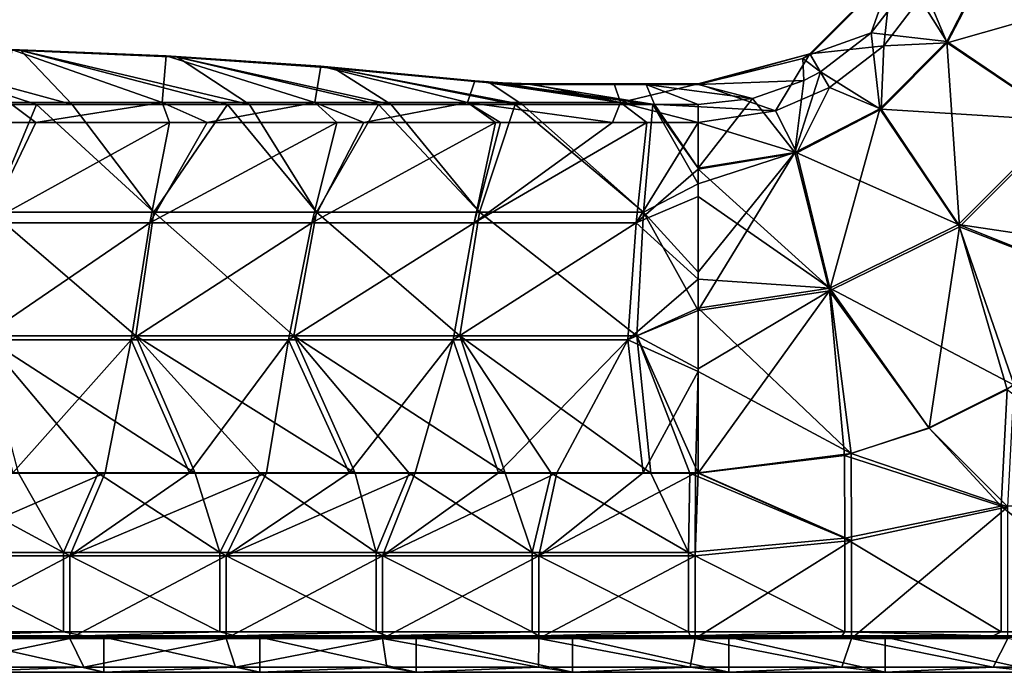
# Model space of a CAD drawing. Extents: x -85 to 85, y -85 to 85.
# Tile 8 of 14: x 8 to 59, y -85 to -51. Entities that reach past the tile are written whole.
import ezdxf

# ---------------------------------------------------------------- set-up
doc = ezdxf.new("R2010")
doc.units = 0
doc.header["$LTSCALE"] = 159.143519
for name, color, linetype in [('1', 7, 'CONTINUOUS'), ('10', 7, 'CONTINUOUS'), ('106', 7, 'CONTINUOUS'), ('11', 7, 'CONTINUOUS'), ('114', 7, 'CONTINUOUS'), ('123', 7, 'CONTINUOUS'), ('13', 7, 'CONTINUOUS'), ('131', 7, 'CONTINUOUS'), ('14', 7, 'CONTINUOUS'), ('2', 7, 'CONTINUOUS'), ('20', 7, 'CONTINUOUS'), ('21', 7, 'CONTINUOUS'), ('4', 7, 'CONTINUOUS'), ('42', 7, 'CONTINUOUS'), ('43', 7, 'CONTINUOUS'), ('44', 7, 'CONTINUOUS'), ('45', 7, 'CONTINUOUS')]:
    doc.layers.add(name, color=color, linetype=linetype)

msp = doc.modelspace()

# ---------------------------------------------------------------- linework, layer by layer
at = {"layer": '1', "color": 7, "linetype": 'CONTINUOUS'}
for points in [[(4.67, -85), (4.67, -83.2), (12.704, -85), (4.67, -85)], [(12.704, -85), (4.67, -83.2), (12.704, -83.2), (12.704, -85)], [(12.704, -85), (12.704, -83.2), (20.737, -85), (12.704, -85)], [(20.737, -85), (12.704, -83.2), (20.737, -83.2), (20.737, -85)], [(20.737, -85), (20.737, -83.2), (28.771, -85), (20.737, -85)], [(28.771, -85), (20.737, -83.2), (28.771, -83.2), (28.771, -85)], [(28.771, -85), (28.771, -83.2), (36.805, -85), (28.771, -85)], [(36.805, -85), (28.771, -83.2), (36.805, -83.2), (36.805, -85)], [(36.805, -85), (36.805, -83.2), (44.839, -85), (36.805, -85)], [(44.839, -85), (36.805, -83.2), (44.839, -83.2), (44.839, -85)], [(44.839, -85), (44.839, -83.2), (52.873, -85), (44.839, -85)], [(52.873, -85), (44.839, -83.2), (52.873, -83.2), (52.873, -85)], [(52.873, -85), (52.873, -83.2), (60.907, -85), (52.873, -85)], [(60.907, -85), (52.873, -83.2), (60.907, -83.2), (60.907, -85)]]:
    msp.add_3dface(points, dxfattribs=at)
at = {"layer": '10', "color": 7, "linetype": 'CONTINUOUS'}
for points in [[(16.088, -56.75, 13), (9.212, -56.75, 13), (6.739, -61.907, 9.303), (16.088, -56.75, 13)], [(16.088, -56.75, 13), (6.739, -61.907, 9.303), (15.075, -61.907, 9.303), (16.088, -56.75, 13)], [(9.212, -56.75, 13), (7.232, -56.75, 13), (6.739, -61.907, 9.303), (9.212, -56.75, 13)], [(24.683, -56.75, 13), (18.025, -56.75, 13), (15.075, -61.907, 9.303), (24.683, -56.75, 13)], [(24.683, -56.75, 13), (15.075, -61.907, 9.303), (23.407, -61.907, 9.303), (24.683, -56.75, 13)], [(18.025, -56.75, 13), (16.088, -56.75, 13), (15.075, -61.907, 9.303), (18.025, -56.75, 13)], [(32.842, -56.75, 13), (26.081, -56.75, 13), (23.407, -61.907, 9.303), (32.842, -56.75, 13)], [(32.842, -56.75, 13), (23.407, -61.907, 9.303), (31.737, -61.907, 9.303), (32.842, -56.75, 13)], [(26.081, -56.75, 13), (24.683, -56.75, 13), (23.407, -61.907, 9.303), (26.081, -56.75, 13)], [(40.62, -56.75, 13), (38.851, -56.75, 13), (31.737, -61.907, 9.303), (40.62, -56.75, 13)], [(40.62, -56.75, 13), (31.737, -61.907, 9.303), (40.066, -61.907, 9.303), (40.62, -56.75, 13)], [(38.851, -56.75, 13), (33.091, -56.75, 13), (31.737, -61.907, 9.303), (38.851, -56.75, 13)], [(33.091, -56.75, 13), (32.842, -56.75, 13), (31.737, -61.907, 9.303), (33.091, -56.75, 13)], [(43.25, -56.75, 13), (40.62, -56.75, 13), (40.066, -61.907, 9.303), (43.25, -56.75, 13)], [(43.25, -56.75, 13), (40.066, -61.907, 9.303), (43.25, -59.133, 11.025), (43.25, -56.75, 13)], [(43.25, -59.133, 11.025), (40.066, -61.907, 9.303), (43.25, -60.539, 10.084), (43.25, -59.133, 11.025)], [(43.25, -60.539, 10.084), (40.066, -61.907, 9.303), (43.25, -64.801, 8.028), (43.25, -60.539, 10.084)], [(6.739, -61.907, 9.303), (6.264, -67.907, 7.136), (15.075, -61.907, 9.303), (6.739, -61.907, 9.303)], [(15.075, -61.907, 9.303), (6.264, -67.907, 7.136), (14.115, -67.907, 7.136), (15.075, -61.907, 9.303)], [(15.075, -61.907, 9.303), (14.115, -67.907, 7.136), (23.407, -61.907, 9.303), (15.075, -61.907, 9.303)], [(23.407, -61.907, 9.303), (14.115, -67.907, 7.136), (22.203, -67.907, 7.136), (23.407, -61.907, 9.303)], [(23.407, -61.907, 9.303), (22.203, -67.907, 7.136), (31.737, -61.907, 9.303), (23.407, -61.907, 9.303)], [(31.737, -61.907, 9.303), (22.203, -67.907, 7.136), (30.663, -67.907, 7.136), (31.737, -61.907, 9.303)], [(31.737, -61.907, 9.303), (30.663, -67.907, 7.136), (40.066, -61.907, 9.303), (31.737, -61.907, 9.303)], [(40.066, -61.907, 9.303), (30.663, -67.907, 7.136), (39.644, -67.907, 7.136), (40.066, -61.907, 9.303)], [(40.066, -61.907, 9.303), (39.644, -67.907, 7.136), (43.25, -64.801, 8.028), (40.066, -61.907, 9.303)], [(43.25, -64.801, 8.028), (39.644, -67.907, 7.136), (43.25, -66.277, 7.549), (43.25, -64.801, 8.028)], [(43.25, -66.277, 7.549), (39.644, -67.907, 7.136), (43.25, -69.539, 6.834), (43.25, -66.277, 7.549)], [(6.264, -67.907, 7.136), (8.041, -74.75, 6.5), (14.115, -67.907, 7.136), (6.264, -67.907, 7.136)], [(8.041, -74.75, 6.5), (12.774, -74.75, 6.5), (14.115, -67.907, 7.136), (8.041, -74.75, 6.5)], [(12.774, -74.75, 6.5), (17.118, -74.75, 6.5), (14.115, -67.907, 7.136), (12.774, -74.75, 6.5)], [(14.115, -67.907, 7.136), (17.118, -74.75, 6.5), (22.203, -67.907, 7.136), (14.115, -67.907, 7.136)], [(17.118, -74.75, 6.5), (21.067, -74.75, 6.5), (22.203, -67.907, 7.136), (17.118, -74.75, 6.5)], [(21.067, -74.75, 6.5), (25.312, -74.75, 6.5), (22.203, -67.907, 7.136), (21.067, -74.75, 6.5)], [(22.203, -67.907, 7.136), (25.312, -74.75, 6.5), (30.663, -67.907, 7.136), (22.203, -67.907, 7.136)], [(25.312, -74.75, 6.5), (28.707, -74.75, 6.5), (30.663, -67.907, 7.136), (25.312, -74.75, 6.5)], [(28.707, -74.75, 6.5), (33, -74.75, 6.5), (30.663, -67.907, 7.136), (28.707, -74.75, 6.5)], [(30.663, -67.907, 7.136), (33, -74.75, 6.5), (39.644, -67.907, 7.136), (30.663, -67.907, 7.136)], [(33, -74.75, 6.5), (35.99, -74.75, 6.5), (39.644, -67.907, 7.136), (33, -74.75, 6.5)], [(35.99, -74.75, 6.5), (40.436, -74.75, 6.5), (39.644, -67.907, 7.136), (35.99, -74.75, 6.5)], [(39.644, -67.907, 7.136), (40.436, -74.75, 6.5), (43.25, -69.539, 6.834), (39.644, -67.907, 7.136)], [(40.436, -74.75, 6.5), (43.116, -74.75, 6.5), (43.25, -69.539, 6.834), (40.436, -74.75, 6.5)], [(43.116, -74.75, 6.5), (43.25, -74.75, 6.5), (43.25, -69.539, 6.834), (43.116, -74.75, 6.5)]]:
    msp.add_3dface(points, dxfattribs=at)
at = {"layer": '106', "color": 7, "linetype": 'CONTINUOUS'}
for points in [[(3.895, -84.733, 5.102), (4.67, -85), (11.684, -84.733, 5.102), (3.895, -84.733, 5.102)], [(4.67, -85), (12.704, -85), (11.684, -84.733, 5.102), (4.67, -85)], [(11.684, -84.733, 5.102), (12.704, -85), (19.474, -84.733, 5.102), (11.684, -84.733, 5.102)], [(12.704, -85), (20.737, -85), (19.474, -84.733, 5.102), (12.704, -85)], [(19.474, -84.733, 5.102), (20.737, -85), (27.263, -84.733, 5.102), (19.474, -84.733, 5.102)], [(20.737, -85), (28.771, -85), (27.263, -84.733, 5.102), (20.737, -85)], [(27.263, -84.733, 5.102), (28.771, -85), (35.053, -84.733, 5.102), (27.263, -84.733, 5.102)], [(28.771, -85), (36.805, -85), (35.053, -84.733, 5.102), (28.771, -85)], [(35.053, -84.733, 5.102), (36.805, -85), (42.842, -84.733, 5.102), (35.053, -84.733, 5.102)], [(36.805, -85), (44.839, -85), (42.842, -84.733, 5.102), (36.805, -85)], [(42.842, -84.733, 5.102), (44.839, -85), (50.632, -84.733, 5.102), (42.842, -84.733, 5.102)], [(44.839, -85), (52.873, -85), (50.632, -84.733, 5.102), (44.839, -85)], [(50.632, -84.733, 5.102), (52.873, -85), (58.421, -84.733, 5.102), (50.632, -84.733, 5.102)], [(52.873, -85), (60.907, -85), (58.421, -84.733, 5.102), (52.873, -85)], [(58.421, -84.733, 5.102), (60.907, -85), (66.211, -84.733, 5.102), (58.421, -84.733, 5.102)]]:
    msp.add_3dface(points, dxfattribs=at)
at = {"layer": '11', "color": 7, "linetype": 'CONTINUOUS'}
for points in [[(54.942, -50, 13), (56.051, -52.653, 11.025), (58.301, -48.322, 11.025), (54.942, -50, 13)], [(56.051, -52.653, 11.025), (65.26, -50.017, 7.549), (58.301, -48.322, 11.025), (56.051, -52.653, 11.025)], [(54.942, -50, 13), (52.796, -52.796, 13), (56.051, -52.653, 11.025), (54.942, -50, 13)], [(61.987, -56.635, 7.549), (65.26, -50.017, 7.549), (56.051, -52.653, 11.025), (61.987, -56.635, 7.549)], [(52.796, -52.796, 13), (50, -54.942, 13), (52.653, -56.051, 11.025), (52.796, -52.796, 13)], [(52.796, -52.796, 13), (52.653, -56.051, 11.025), (56.051, -52.653, 11.025), (52.796, -52.796, 13)], [(52.653, -56.051, 11.025), (61.987, -56.635, 7.549), (56.051, -52.653, 11.025), (52.653, -56.051, 11.025)], [(50, -54.942, 13), (47.233, -56.149, 13), (48.322, -58.301, 11.025), (50, -54.942, 13)], [(50, -54.942, 13), (48.322, -58.301, 11.025), (52.653, -56.051, 11.025), (50, -54.942, 13)], [(47.233, -56.149, 13), (43.25, -56.75, 13), (48.322, -58.301, 11.025), (47.233, -56.149, 13)], [(48.322, -58.301, 11.025), (56.635, -61.987, 7.549), (52.653, -56.051, 11.025), (48.322, -58.301, 11.025)], [(56.635, -61.987, 7.549), (61.987, -56.635, 7.549), (52.653, -56.051, 11.025), (56.635, -61.987, 7.549)], [(56.635, -61.987, 7.549), (67.318, -63.571, 6.5), (61.987, -56.635, 7.549), (56.635, -61.987, 7.549)], [(43.25, -56.75, 13), (43.25, -59.133, 11.025), (48.322, -58.301, 11.025), (43.25, -56.75, 13)], [(43.25, -59.133, 11.025), (50.017, -65.26, 7.549), (48.322, -58.301, 11.025), (43.25, -59.133, 11.025)], [(50.017, -65.26, 7.549), (56.635, -61.987, 7.549), (48.322, -58.301, 11.025), (50.017, -65.26, 7.549)], [(43.25, -59.133, 11.025), (43.25, -60.539, 10.084), (50.017, -65.26, 7.549), (43.25, -59.133, 11.025)], [(43.25, -60.539, 10.084), (43.25, -64.801, 8.028), (50.017, -65.26, 7.549), (43.25, -60.539, 10.084)], [(50.017, -65.26, 7.549), (59.487, -70.243, 6.5), (56.635, -61.987, 7.549), (50.017, -65.26, 7.549)], [(65.524, -65.524, 6.5), (67.318, -63.571, 6.5), (56.635, -61.987, 7.549), (65.524, -65.524, 6.5)], [(59.487, -70.243, 6.5), (65.524, -65.524, 6.5), (56.635, -61.987, 7.549), (59.487, -70.243, 6.5)], [(43.25, -64.801, 8.028), (43.25, -66.277, 7.549), (50.017, -65.26, 7.549), (43.25, -64.801, 8.028)], [(43.25, -66.277, 7.549), (51.112, -73.752, 6.5), (50.017, -65.26, 7.549), (43.25, -66.277, 7.549)], [(51.112, -73.752, 6.5), (55.115, -72.429, 6.5), (50.017, -65.26, 7.549), (51.112, -73.752, 6.5)], [(55.115, -72.429, 6.5), (59.487, -70.243, 6.5), (50.017, -65.26, 7.549), (55.115, -72.429, 6.5)], [(51.112, -73.752, 6.5), (43.25, -66.277, 7.549), (43.25, -69.539, 6.834), (51.112, -73.752, 6.5)], [(43.25, -74.75, 6.5), (51.112, -73.752, 6.5), (43.25, -69.539, 6.834), (43.25, -74.75, 6.5)]]:
    msp.add_3dface(points, dxfattribs=at)
at = {"layer": '114', "color": 7, "linetype": 'CONTINUOUS'}
for points in [[(11.684, -83.132, 3.9), (4.67, -83.2), (3.895, -83.132, 3.9), (11.684, -83.132, 3.9)], [(12.704, -83.2), (4.67, -83.2), (11.684, -83.132, 3.9), (12.704, -83.2)], [(19.474, -83.132, 3.9), (12.704, -83.2), (11.684, -83.132, 3.9), (19.474, -83.132, 3.9)], [(20.737, -83.2), (12.704, -83.2), (19.474, -83.132, 3.9), (20.737, -83.2)], [(27.263, -83.132, 3.9), (20.737, -83.2), (19.474, -83.132, 3.9), (27.263, -83.132, 3.9)], [(28.771, -83.2), (20.737, -83.2), (27.263, -83.132, 3.9), (28.771, -83.2)], [(35.053, -83.132, 3.9), (28.771, -83.2), (27.263, -83.132, 3.9), (35.053, -83.132, 3.9)], [(36.805, -83.2), (28.771, -83.2), (35.053, -83.132, 3.9), (36.805, -83.2)], [(42.842, -83.132, 3.9), (36.805, -83.2), (35.053, -83.132, 3.9), (42.842, -83.132, 3.9)], [(44.839, -83.2), (36.805, -83.2), (42.842, -83.132, 3.9), (44.839, -83.2)], [(50.632, -83.132, 3.9), (44.839, -83.2), (42.842, -83.132, 3.9), (50.632, -83.132, 3.9)], [(52.873, -83.2), (44.839, -83.2), (50.632, -83.132, 3.9), (52.873, -83.2)], [(58.421, -83.132, 3.9), (52.873, -83.2), (50.632, -83.132, 3.9), (58.421, -83.132, 3.9)], [(60.907, -83.2), (52.873, -83.2), (58.421, -83.132, 3.9), (60.907, -83.2)], [(66.211, -83.132, 3.9), (60.907, -83.2), (58.421, -83.132, 3.9), (66.211, -83.132, 3.9)]]:
    msp.add_3dface(points, dxfattribs=at)
at = {"layer": '123', "color": 7, "linetype": 'CONTINUOUS'}
for points in [[(10.963, -83.259, 6.5), (2.929, -83.259, 6.5), (3.895, -84.733, 5.102), (10.963, -83.259, 6.5)], [(10.963, -83.259, 6.5), (3.895, -84.733, 5.102), (11.684, -84.733, 5.102), (10.963, -83.259, 6.5)], [(18.997, -83.259, 6.5), (10.963, -83.259, 6.5), (11.684, -84.733, 5.102), (18.997, -83.259, 6.5)], [(18.997, -83.259, 6.5), (11.684, -84.733, 5.102), (19.474, -84.733, 5.102), (18.997, -83.259, 6.5)], [(27.031, -83.259, 6.5), (18.997, -83.259, 6.5), (19.474, -84.733, 5.102), (27.031, -83.259, 6.5)], [(27.031, -83.259, 6.5), (19.474, -84.733, 5.102), (27.263, -84.733, 5.102), (27.031, -83.259, 6.5)], [(35.064, -83.259, 6.5), (27.031, -83.259, 6.5), (35.053, -84.733, 5.102), (35.064, -83.259, 6.5)], [(27.031, -83.259, 6.5), (27.263, -84.733, 5.102), (35.053, -84.733, 5.102), (27.031, -83.259, 6.5)], [(35.064, -83.259, 6.5), (35.053, -84.733, 5.102), (42.842, -84.733, 5.102), (35.064, -83.259, 6.5)], [(43.098, -83.259, 6.5), (35.064, -83.259, 6.5), (42.842, -84.733, 5.102), (43.098, -83.259, 6.5)], [(43.098, -83.259, 6.5), (42.842, -84.733, 5.102), (50.632, -84.733, 5.102), (43.098, -83.259, 6.5)], [(51.132, -83.259, 6.5), (43.098, -83.259, 6.5), (50.632, -84.733, 5.102), (51.132, -83.259, 6.5)], [(51.132, -83.259, 6.5), (50.632, -84.733, 5.102), (58.421, -84.733, 5.102), (51.132, -83.259, 6.5)], [(59.166, -83.259, 6.5), (51.132, -83.259, 6.5), (58.421, -84.733, 5.102), (59.166, -83.259, 6.5)], [(59.166, -83.259, 6.5), (58.421, -84.733, 5.102), (66.211, -84.733, 5.102), (59.166, -83.259, 6.5)]]:
    msp.add_3dface(points, dxfattribs=at)
at = {"layer": '13', "color": 7, "linetype": 'CONTINUOUS'}
for points in [[(58.835, -76.457, 4.1), (55.123, -72.449, 4.1), (59.142, -70.471, 4.1), (58.835, -76.457, 4.1)], [(58.835, -76.457, 4.1), (59.142, -70.471, 4.1), (66.859, -76.361, 4.1), (58.835, -76.457, 4.1)], [(50.77, -73.86, 4.1), (55.123, -72.449, 4.1), (58.835, -76.457, 4.1), (50.77, -73.86, 4.1)], [(50.801, -78.111, 4.1), (43.25, -74.771, 4.1), (50.77, -73.86, 4.1), (50.801, -78.111, 4.1)], [(50.801, -78.111, 4.1), (50.77, -73.86, 4.1), (58.835, -76.457, 4.1), (50.801, -78.111, 4.1)], [(2.598, -78.85, 4.1), (3.105, -74.771, 4.1), (10.632, -78.85, 4.1), (2.598, -78.85, 4.1)], [(3.105, -74.771, 4.1), (8.321, -74.771, 4.1), (10.632, -78.85, 4.1), (3.105, -74.771, 4.1)], [(10.632, -78.85, 4.1), (8.321, -74.771, 4.1), (12.413, -74.771, 4.1), (10.632, -78.85, 4.1)], [(10.632, -78.85, 4.1), (12.413, -74.771, 4.1), (18.666, -78.85, 4.1), (10.632, -78.85, 4.1)], [(12.413, -74.771, 4.1), (17.408, -74.771, 4.1), (18.666, -78.85, 4.1), (12.413, -74.771, 4.1)], [(18.666, -78.85, 4.1), (17.408, -74.771, 4.1), (20.751, -74.771, 4.1), (18.666, -78.85, 4.1)], [(18.666, -78.85, 4.1), (20.751, -74.771, 4.1), (26.7, -78.85, 4.1), (18.666, -78.85, 4.1)], [(20.751, -74.771, 4.1), (25.626, -74.771, 4.1), (26.7, -78.85, 4.1), (20.751, -74.771, 4.1)], [(26.7, -78.85, 4.1), (25.626, -74.771, 4.1), (28.404, -74.771, 4.1), (26.7, -78.85, 4.1)], [(26.7, -78.85, 4.1), (28.404, -74.771, 4.1), (34.733, -78.85, 4.1), (26.7, -78.85, 4.1)], [(28.404, -74.771, 4.1), (33.338, -74.771, 4.1), (34.733, -78.85, 4.1), (28.404, -74.771, 4.1)], [(34.733, -78.85, 4.1), (33.338, -74.771, 4.1), (35.696, -74.771, 4.1), (34.733, -78.85, 4.1)], [(42.767, -78.85, 4.1), (34.733, -78.85, 4.1), (35.696, -74.771, 4.1), (42.767, -78.85, 4.1)], [(42.767, -78.85, 4.1), (35.696, -74.771, 4.1), (40.819, -74.771, 4.1), (42.767, -78.85, 4.1)], [(42.827, -74.771, 4.1), (42.767, -78.85, 4.1), (40.819, -74.771, 4.1), (42.827, -74.771, 4.1)], [(42.767, -78.85, 4.1), (42.827, -74.771, 4.1), (50.801, -78.111, 4.1), (42.767, -78.85, 4.1)], [(42.827, -74.771, 4.1), (43.25, -74.771, 4.1), (50.801, -78.111, 4.1), (42.827, -74.771, 4.1)], [(66.869, -82.928, 4.1), (58.835, -76.457, 4.1), (66.859, -76.361, 4.1), (66.869, -82.928, 4.1)], [(58.835, -82.928, 4.1), (50.801, -78.111, 4.1), (58.835, -76.457, 4.1), (58.835, -82.928, 4.1)], [(58.835, -82.928, 4.1), (58.835, -76.457, 4.1), (66.869, -82.928, 4.1), (58.835, -82.928, 4.1)], [(50.801, -82.928, 4.1), (42.767, -78.85, 4.1), (50.801, -78.111, 4.1), (50.801, -82.928, 4.1)], [(50.801, -82.928, 4.1), (50.801, -78.111, 4.1), (58.835, -82.928, 4.1), (50.801, -82.928, 4.1)], [(2.598, -82.928, 4.1), (2.598, -78.85, 4.1), (10.632, -82.928, 4.1), (2.598, -82.928, 4.1)], [(10.632, -82.928, 4.1), (2.598, -78.85, 4.1), (10.632, -78.85, 4.1), (10.632, -82.928, 4.1)], [(10.632, -82.928, 4.1), (10.632, -78.85, 4.1), (18.666, -82.928, 4.1), (10.632, -82.928, 4.1)], [(18.666, -82.928, 4.1), (10.632, -78.85, 4.1), (18.666, -78.85, 4.1), (18.666, -82.928, 4.1)], [(18.666, -82.928, 4.1), (18.666, -78.85, 4.1), (26.7, -82.928, 4.1), (18.666, -82.928, 4.1)], [(26.7, -82.928, 4.1), (18.666, -78.85, 4.1), (26.7, -78.85, 4.1), (26.7, -82.928, 4.1)], [(26.7, -82.928, 4.1), (26.7, -78.85, 4.1), (34.733, -82.928, 4.1), (26.7, -82.928, 4.1)], [(34.733, -82.928, 4.1), (26.7, -78.85, 4.1), (34.733, -78.85, 4.1), (34.733, -82.928, 4.1)], [(42.767, -78.85, 4.1), (42.767, -82.928, 4.1), (34.733, -78.85, 4.1), (42.767, -78.85, 4.1)], [(42.767, -82.928, 4.1), (34.733, -82.928, 4.1), (34.733, -78.85, 4.1), (42.767, -82.928, 4.1)], [(42.767, -82.928, 4.1), (42.767, -78.85, 4.1), (50.801, -82.928, 4.1), (42.767, -82.928, 4.1)]]:
    msp.add_3dface(points, dxfattribs=at)
at = {"layer": '131', "color": 7, "linetype": 'CONTINUOUS'}
for points in [[(2.598, -82.928, 4.1), (10.632, -82.928, 4.1), (3.895, -83.132, 3.9), (2.598, -82.928, 4.1)], [(10.632, -82.928, 4.1), (11.684, -83.132, 3.9), (3.895, -83.132, 3.9), (10.632, -82.928, 4.1)], [(10.632, -82.928, 4.1), (18.666, -82.928, 4.1), (11.684, -83.132, 3.9), (10.632, -82.928, 4.1)], [(18.666, -82.928, 4.1), (19.474, -83.132, 3.9), (11.684, -83.132, 3.9), (18.666, -82.928, 4.1)], [(18.666, -82.928, 4.1), (26.7, -82.928, 4.1), (19.474, -83.132, 3.9), (18.666, -82.928, 4.1)], [(26.7, -82.928, 4.1), (27.263, -83.132, 3.9), (19.474, -83.132, 3.9), (26.7, -82.928, 4.1)], [(26.7, -82.928, 4.1), (34.733, -82.928, 4.1), (27.263, -83.132, 3.9), (26.7, -82.928, 4.1)], [(34.733, -82.928, 4.1), (35.053, -83.132, 3.9), (27.263, -83.132, 3.9), (34.733, -82.928, 4.1)], [(34.733, -82.928, 4.1), (42.767, -82.928, 4.1), (35.053, -83.132, 3.9), (34.733, -82.928, 4.1)], [(42.767, -82.928, 4.1), (42.842, -83.132, 3.9), (35.053, -83.132, 3.9), (42.767, -82.928, 4.1)], [(42.767, -82.928, 4.1), (50.801, -82.928, 4.1), (42.842, -83.132, 3.9), (42.767, -82.928, 4.1)], [(50.801, -82.928, 4.1), (50.632, -83.132, 3.9), (42.842, -83.132, 3.9), (50.801, -82.928, 4.1)], [(50.801, -82.928, 4.1), (58.421, -83.132, 3.9), (50.632, -83.132, 3.9), (50.801, -82.928, 4.1)], [(50.801, -82.928, 4.1), (58.835, -82.928, 4.1), (58.421, -83.132, 3.9), (50.801, -82.928, 4.1)], [(58.835, -82.928, 4.1), (66.211, -83.132, 3.9), (58.421, -83.132, 3.9), (58.835, -82.928, 4.1)], [(58.835, -82.928, 4.1), (66.869, -82.928, 4.1), (66.211, -83.132, 3.9), (58.835, -82.928, 4.1)]]:
    msp.add_3dface(points, dxfattribs=at)
at = {"layer": '14', "color": 7, "linetype": 'CONTINUOUS'}
for points in [[(49.022, -53.245, 10.6), (53.245, -49.022, 10.6), (52.14, -52.14, 10.6), (49.022, -53.245, 10.6)], [(52.14, -52.14, 10.6), (53.245, -49.022, 10.6), (54.133, -49.545, 10.6), (52.14, -52.14, 10.6)], [(49.545, -54.133, 10.6), (49.022, -53.245, 10.6), (52.14, -52.14, 10.6), (49.545, -54.133, 10.6)], [(0.547, -55.823, 10.6), (0.407, -52.919, 10.6), (9.244, -55.823, 10.6), (0.547, -55.823, 10.6)], [(9.244, -55.823, 10.6), (0.407, -52.919, 10.6), (11.086, -55.823, 10.6), (9.244, -55.823, 10.6)], [(11.086, -55.823, 10.6), (0.407, -52.919, 10.6), (8.455, -53.04, 10.6), (11.086, -55.823, 10.6)], [(8.455, -53.04, 10.6), (0.407, -52.919, 10.6), (4.432, -52.952, 10.6), (8.455, -53.04, 10.6)], [(11.086, -55.823, 10.6), (8.455, -53.04, 10.6), (19.067, -55.823, 10.6), (11.086, -55.823, 10.6)], [(19.067, -55.823, 10.6), (8.455, -53.04, 10.6), (20.196, -55.823, 10.6), (19.067, -55.823, 10.6)], [(20.196, -55.823, 10.6), (8.455, -53.04, 10.6), (16.497, -53.381, 10.6), (20.196, -55.823, 10.6)], [(16.497, -53.381, 10.6), (8.455, -53.04, 10.6), (12.477, -53.183, 10.6), (16.497, -53.381, 10.6)], [(20.196, -55.823, 10.6), (16.497, -53.381, 10.6), (26.83, -55.823, 10.6), (20.196, -55.823, 10.6)], [(26.83, -55.823, 10.6), (16.497, -53.381, 10.6), (27.481, -55.823, 10.6), (26.83, -55.823, 10.6)], [(27.481, -55.823, 10.6), (16.497, -53.381, 10.6), (24.527, -53.941, 10.6), (27.481, -55.823, 10.6)], [(24.527, -53.941, 10.6), (16.497, -53.381, 10.6), (20.514, -53.634, 10.6), (24.527, -53.941, 10.6)], [(48.642, -53.455, 10.6), (48.68, -54.589, 10.6), (43.25, -54.792, 10.6), (48.642, -53.455, 10.6)], [(48.642, -53.455, 10.6), (49.022, -53.245, 10.6), (49.545, -54.133, 10.6), (48.642, -53.455, 10.6)], [(48.68, -54.589, 10.6), (48.642, -53.455, 10.6), (49.545, -54.133, 10.6), (48.68, -54.589, 10.6)], [(27.481, -55.823, 10.6), (24.527, -53.941, 10.6), (33.851, -55.823, 10.6), (27.481, -55.823, 10.6)], [(33.851, -55.823, 10.6), (24.527, -53.941, 10.6), (34.214, -55.823, 10.6), (33.851, -55.823, 10.6)], [(34.214, -55.823, 10.6), (24.527, -53.941, 10.6), (32.541, -54.709, 10.6), (34.214, -55.823, 10.6)], [(32.541, -54.709, 10.6), (24.527, -53.941, 10.6), (31.777, -54.637, 10.6), (32.541, -54.709, 10.6)], [(48.68, -54.589, 10.6), (46.045, -55.508, 10.6), (43.25, -54.792, 10.6), (48.68, -54.589, 10.6)], [(34.214, -55.823, 10.6), (32.541, -54.709, 10.6), (40.93, -55.823, 10.6), (34.214, -55.823, 10.6)], [(40.93, -55.823, 10.6), (32.541, -54.709, 10.6), (41.005, -55.823, 10.6), (40.93, -55.823, 10.6)], [(41.005, -55.823, 10.6), (32.541, -54.709, 10.6), (33.206, -54.753, 10.6), (41.005, -55.823, 10.6)], [(34.639, -54.792, 10.6), (41.005, -55.823, 10.6), (33.206, -54.753, 10.6), (34.639, -54.792, 10.6)], [(40.575, -54.792, 10.6), (41.005, -55.823, 10.6), (34.639, -54.792, 10.6), (40.575, -54.792, 10.6)], [(41.005, -55.823, 10.6), (40.575, -54.792, 10.6), (43.25, -55.823, 10.6), (41.005, -55.823, 10.6)], [(43.25, -55.823, 10.6), (40.575, -54.792, 10.6), (46.045, -55.508, 10.6), (43.25, -55.823, 10.6)], [(46.045, -55.508, 10.6), (40.575, -54.792, 10.6), (43.25, -54.792, 10.6), (46.045, -55.508, 10.6)]]:
    msp.add_3dface(points, dxfattribs=at)
at = {"layer": '2', "color": 7, "linetype": 'CONTINUOUS'}
for points in [[(59.487, -70.243, 6.5), (55.115, -72.429, 6.5), (59.166, -76.501, 6.5), (59.487, -70.243, 6.5)], [(55.115, -72.429, 6.5), (51.112, -73.752, 6.5), (59.166, -76.501, 6.5), (55.115, -72.429, 6.5)], [(51.112, -73.752, 6.5), (43.25, -74.75, 6.5), (51.132, -78.234, 6.5), (51.112, -73.752, 6.5)], [(51.112, -73.752, 6.5), (51.132, -78.234, 6.5), (59.166, -76.501, 6.5), (51.112, -73.752, 6.5)], [(8.041, -74.75, 6.5), (2.929, -79.005, 6.5), (12.774, -74.75, 6.5), (8.041, -74.75, 6.5)], [(12.774, -74.75, 6.5), (2.929, -79.005, 6.5), (10.963, -79.005, 6.5), (12.774, -74.75, 6.5)], [(12.774, -74.75, 6.5), (10.963, -79.005, 6.5), (17.118, -74.75, 6.5), (12.774, -74.75, 6.5)], [(17.118, -74.75, 6.5), (10.963, -79.005, 6.5), (21.067, -74.75, 6.5), (17.118, -74.75, 6.5)], [(21.067, -74.75, 6.5), (10.963, -79.005, 6.5), (18.997, -79.005, 6.5), (21.067, -74.75, 6.5)], [(21.067, -74.75, 6.5), (18.997, -79.005, 6.5), (25.312, -74.75, 6.5), (21.067, -74.75, 6.5)], [(25.312, -74.75, 6.5), (18.997, -79.005, 6.5), (28.707, -74.75, 6.5), (25.312, -74.75, 6.5)], [(28.707, -74.75, 6.5), (18.997, -79.005, 6.5), (27.031, -79.005, 6.5), (28.707, -74.75, 6.5)], [(28.707, -74.75, 6.5), (27.031, -79.005, 6.5), (33, -74.75, 6.5), (28.707, -74.75, 6.5)], [(33, -74.75, 6.5), (27.031, -79.005, 6.5), (35.99, -74.75, 6.5), (33, -74.75, 6.5)], [(35.99, -74.75, 6.5), (27.031, -79.005, 6.5), (35.064, -79.005, 6.5), (35.99, -74.75, 6.5)], [(35.99, -74.75, 6.5), (35.064, -79.005, 6.5), (40.436, -74.75, 6.5), (35.99, -74.75, 6.5)], [(40.436, -74.75, 6.5), (35.064, -79.005, 6.5), (43.116, -74.75, 6.5), (40.436, -74.75, 6.5)], [(43.116, -74.75, 6.5), (35.064, -79.005, 6.5), (43.098, -79.005, 6.5), (43.116, -74.75, 6.5)], [(43.116, -74.75, 6.5), (43.098, -79.005, 6.5), (43.25, -74.75, 6.5), (43.116, -74.75, 6.5)], [(43.25, -74.75, 6.5), (43.098, -79.005, 6.5), (51.132, -78.234, 6.5), (43.25, -74.75, 6.5)], [(51.132, -78.234, 6.5), (51.132, -83.259, 6.5), (59.166, -76.501, 6.5), (51.132, -78.234, 6.5)], [(59.166, -76.501, 6.5), (51.132, -83.259, 6.5), (59.166, -83.259, 6.5), (59.166, -76.501, 6.5)], [(43.098, -79.005, 6.5), (43.098, -83.259, 6.5), (51.132, -78.234, 6.5), (43.098, -79.005, 6.5)], [(51.132, -78.234, 6.5), (43.098, -83.259, 6.5), (51.132, -83.259, 6.5), (51.132, -78.234, 6.5)], [(2.929, -79.005, 6.5), (2.929, -83.259, 6.5), (10.963, -79.005, 6.5), (2.929, -79.005, 6.5)], [(10.963, -79.005, 6.5), (2.929, -83.259, 6.5), (10.963, -83.259, 6.5), (10.963, -79.005, 6.5)], [(10.963, -79.005, 6.5), (10.963, -83.259, 6.5), (18.997, -79.005, 6.5), (10.963, -79.005, 6.5)], [(18.997, -79.005, 6.5), (10.963, -83.259, 6.5), (18.997, -83.259, 6.5), (18.997, -79.005, 6.5)], [(18.997, -79.005, 6.5), (18.997, -83.259, 6.5), (27.031, -79.005, 6.5), (18.997, -79.005, 6.5)], [(27.031, -79.005, 6.5), (18.997, -83.259, 6.5), (27.031, -83.259, 6.5), (27.031, -79.005, 6.5)], [(27.031, -79.005, 6.5), (27.031, -83.259, 6.5), (35.064, -79.005, 6.5), (27.031, -79.005, 6.5)], [(35.064, -79.005, 6.5), (27.031, -83.259, 6.5), (35.064, -83.259, 6.5), (35.064, -79.005, 6.5)], [(35.064, -79.005, 6.5), (35.064, -83.259, 6.5), (43.098, -79.005, 6.5), (35.064, -79.005, 6.5)], [(43.098, -79.005, 6.5), (35.064, -83.259, 6.5), (43.098, -83.259, 6.5), (43.098, -79.005, 6.5)]]:
    msp.add_3dface(points, dxfattribs=at)
at = {"layer": '20', "color": 7, "linetype": 'CONTINUOUS'}
for points in [[(0.547, -55.823, 10.6), (9.244, -55.823, 10.6), (6.946, -61.351, 6.894), (0.547, -55.823, 10.6)], [(6.946, -61.351, 6.894), (9.244, -55.823, 10.6), (15.28, -61.351, 6.894), (6.946, -61.351, 6.894)], [(9.244, -55.823, 10.6), (11.086, -55.823, 10.6), (15.28, -61.351, 6.894), (9.244, -55.823, 10.6)], [(11.086, -55.823, 10.6), (19.067, -55.823, 10.6), (15.28, -61.351, 6.894), (11.086, -55.823, 10.6)], [(15.28, -61.351, 6.894), (19.067, -55.823, 10.6), (23.633, -61.351, 6.894), (15.28, -61.351, 6.894)], [(19.067, -55.823, 10.6), (20.196, -55.823, 10.6), (23.633, -61.351, 6.894), (19.067, -55.823, 10.6)], [(20.196, -55.823, 10.6), (26.83, -55.823, 10.6), (23.633, -61.351, 6.894), (20.196, -55.823, 10.6)], [(23.633, -61.351, 6.894), (26.83, -55.823, 10.6), (32.018, -61.351, 6.894), (23.633, -61.351, 6.894)], [(26.83, -55.823, 10.6), (27.481, -55.823, 10.6), (32.018, -61.351, 6.894), (26.83, -55.823, 10.6)], [(27.481, -55.823, 10.6), (33.851, -55.823, 10.6), (32.018, -61.351, 6.894), (27.481, -55.823, 10.6)], [(32.018, -61.351, 6.894), (33.851, -55.823, 10.6), (40.452, -61.352, 6.894), (32.018, -61.351, 6.894)], [(33.851, -55.823, 10.6), (34.214, -55.823, 10.6), (40.452, -61.352, 6.894), (33.851, -55.823, 10.6)], [(34.214, -55.823, 10.6), (40.93, -55.823, 10.6), (40.452, -61.352, 6.894), (34.214, -55.823, 10.6)], [(40.452, -61.352, 6.894), (40.93, -55.823, 10.6), (43.249, -59.887, 7.679), (40.452, -61.352, 6.894)], [(40.93, -55.823, 10.6), (41.005, -55.823, 10.6), (43.249, -59.082, 8.165), (40.93, -55.823, 10.6)], [(43.249, -59.887, 7.679), (40.93, -55.823, 10.6), (43.249, -59.082, 8.165), (43.249, -59.887, 7.679)], [(41.005, -55.823, 10.6), (43.25, -55.823, 10.6), (43.249, -59.082, 8.165), (41.005, -55.823, 10.6)], [(43.249, -64.431, 5.615), (40.452, -61.352, 6.894), (43.249, -59.887, 7.679), (43.249, -64.431, 5.615)], [(6.478, -67.701, 4.726), (6.946, -61.351, 6.894), (14.354, -67.701, 4.726), (6.478, -67.701, 4.726)], [(14.354, -67.701, 4.726), (6.946, -61.351, 6.894), (15.28, -61.351, 6.894), (14.354, -67.701, 4.726)], [(14.354, -67.701, 4.726), (15.28, -61.351, 6.894), (22.483, -67.701, 4.726), (14.354, -67.701, 4.726)], [(22.483, -67.701, 4.726), (15.28, -61.351, 6.894), (23.633, -61.351, 6.894), (22.483, -67.701, 4.726)], [(22.483, -67.701, 4.726), (23.633, -61.351, 6.894), (31.011, -67.702, 4.726), (22.483, -67.701, 4.726)], [(31.011, -67.702, 4.726), (23.633, -61.351, 6.894), (32.018, -61.351, 6.894), (31.011, -67.702, 4.726)], [(31.011, -67.702, 4.726), (32.018, -61.351, 6.894), (40.097, -67.702, 4.726), (31.011, -67.702, 4.726)], [(40.097, -67.702, 4.726), (32.018, -61.351, 6.894), (40.452, -61.352, 6.894), (40.097, -67.702, 4.726)], [(40.097, -67.702, 4.726), (40.452, -61.352, 6.894), (43.249, -66.403, 5.027), (40.097, -67.702, 4.726)], [(43.249, -66.403, 5.027), (40.452, -61.352, 6.894), (43.249, -64.431, 5.615), (43.249, -66.403, 5.027)], [(43.25, -69.405, 4.427), (40.097, -67.702, 4.726), (43.249, -66.403, 5.027), (43.25, -69.405, 4.427)], [(12.413, -74.771, 4.1), (8.321, -74.771, 4.1), (6.478, -67.701, 4.726), (12.413, -74.771, 4.1)], [(17.408, -74.771, 4.1), (12.413, -74.771, 4.1), (6.478, -67.701, 4.726), (17.408, -74.771, 4.1)], [(17.408, -74.771, 4.1), (6.478, -67.701, 4.726), (14.354, -67.701, 4.726), (17.408, -74.771, 4.1)], [(20.751, -74.771, 4.1), (17.408, -74.771, 4.1), (14.354, -67.701, 4.726), (20.751, -74.771, 4.1)], [(25.626, -74.771, 4.1), (20.751, -74.771, 4.1), (14.354, -67.701, 4.726), (25.626, -74.771, 4.1)], [(25.626, -74.771, 4.1), (14.354, -67.701, 4.726), (22.483, -67.701, 4.726), (25.626, -74.771, 4.1)], [(28.404, -74.771, 4.1), (25.626, -74.771, 4.1), (22.483, -67.701, 4.726), (28.404, -74.771, 4.1)], [(33.338, -74.771, 4.1), (28.404, -74.771, 4.1), (22.483, -67.701, 4.726), (33.338, -74.771, 4.1)], [(33.338, -74.771, 4.1), (22.483, -67.701, 4.726), (31.011, -67.702, 4.726), (33.338, -74.771, 4.1)], [(35.696, -74.771, 4.1), (33.338, -74.771, 4.1), (31.011, -67.702, 4.726), (35.696, -74.771, 4.1)], [(40.819, -74.771, 4.1), (35.696, -74.771, 4.1), (31.011, -67.702, 4.726), (40.819, -74.771, 4.1)], [(40.819, -74.771, 4.1), (31.011, -67.702, 4.726), (40.097, -67.702, 4.726), (40.819, -74.771, 4.1)], [(43.25, -74.771, 4.1), (42.827, -74.771, 4.1), (40.097, -67.702, 4.726), (43.25, -74.771, 4.1)], [(43.25, -74.771, 4.1), (40.097, -67.702, 4.726), (43.25, -69.405, 4.427), (43.25, -74.771, 4.1)], [(42.827, -74.771, 4.1), (40.819, -74.771, 4.1), (40.097, -67.702, 4.726), (42.827, -74.771, 4.1)]]:
    msp.add_3dface(points, dxfattribs=at)
at = {"layer": '21', "color": 7, "linetype": 'CONTINUOUS'}
for points in [[(54.133, -49.545, 10.6), (58.282, -48.218, 8.165), (56.036, -52.586, 8.165), (54.133, -49.545, 10.6)], [(58.282, -48.218, 8.165), (62.103, -56.69, 5.027), (56.036, -52.586, 8.165), (58.282, -48.218, 8.165)], [(65.394, -50.01, 5.027), (62.103, -56.69, 5.027), (58.282, -48.218, 8.165), (65.394, -50.01, 5.027)], [(52.14, -52.14, 10.6), (54.133, -49.545, 10.6), (56.036, -52.586, 8.165), (52.14, -52.14, 10.6)], [(49.545, -54.133, 10.6), (52.14, -52.14, 10.6), (52.586, -56.036, 8.165), (49.545, -54.133, 10.6)], [(52.14, -52.14, 10.6), (56.036, -52.586, 8.165), (52.586, -56.036, 8.165), (52.14, -52.14, 10.6)], [(56.036, -52.586, 8.165), (56.69, -62.103, 5.027), (52.586, -56.036, 8.165), (56.036, -52.586, 8.165)], [(62.103, -56.69, 5.027), (56.69, -62.103, 5.027), (56.036, -52.586, 8.165), (62.103, -56.69, 5.027)], [(48.68, -54.589, 10.6), (49.545, -54.133, 10.6), (48.218, -58.282, 8.165), (48.68, -54.589, 10.6)], [(49.545, -54.133, 10.6), (52.586, -56.036, 8.165), (48.218, -58.282, 8.165), (49.545, -54.133, 10.6)], [(46.045, -55.508, 10.6), (48.68, -54.589, 10.6), (48.218, -58.282, 8.165), (46.045, -55.508, 10.6)], [(43.25, -55.823, 10.6), (46.045, -55.508, 10.6), (43.249, -59.082, 8.165), (43.25, -55.823, 10.6)], [(43.249, -59.082, 8.165), (46.045, -55.508, 10.6), (48.218, -58.282, 8.165), (43.249, -59.082, 8.165)], [(52.586, -56.036, 8.165), (50.01, -65.394, 5.027), (48.218, -58.282, 8.165), (52.586, -56.036, 8.165)], [(56.69, -62.103, 5.027), (50.01, -65.394, 5.027), (52.586, -56.036, 8.165), (56.69, -62.103, 5.027)], [(62.103, -56.69, 5.027), (65.538, -65.538, 4.1), (56.69, -62.103, 5.027), (62.103, -56.69, 5.027)], [(43.249, -66.403, 5.027), (43.249, -64.431, 5.615), (48.218, -58.282, 8.165), (43.249, -66.403, 5.027)], [(50.01, -65.394, 5.027), (43.249, -66.403, 5.027), (48.218, -58.282, 8.165), (50.01, -65.394, 5.027)], [(43.249, -64.431, 5.615), (43.249, -59.887, 7.679), (48.218, -58.282, 8.165), (43.249, -64.431, 5.615)], [(43.249, -59.887, 7.679), (43.249, -59.082, 8.165), (48.218, -58.282, 8.165), (43.249, -59.887, 7.679)], [(56.69, -62.103, 5.027), (55.123, -72.449, 4.1), (50.01, -65.394, 5.027), (56.69, -62.103, 5.027)], [(59.142, -70.471, 4.1), (55.123, -72.449, 4.1), (56.69, -62.103, 5.027), (59.142, -70.471, 4.1)], [(65.538, -65.538, 4.1), (59.142, -70.471, 4.1), (56.69, -62.103, 5.027), (65.538, -65.538, 4.1)], [(43.25, -69.405, 4.427), (43.249, -66.403, 5.027), (50.01, -65.394, 5.027), (43.25, -69.405, 4.427)], [(50.77, -73.86, 4.1), (43.25, -74.771, 4.1), (50.01, -65.394, 5.027), (50.77, -73.86, 4.1)], [(43.25, -74.771, 4.1), (43.25, -69.405, 4.427), (50.01, -65.394, 5.027), (43.25, -74.771, 4.1)], [(55.123, -72.449, 4.1), (50.77, -73.86, 4.1), (50.01, -65.394, 5.027), (55.123, -72.449, 4.1)]]:
    msp.add_3dface(points, dxfattribs=at)
at = {"layer": '4', "color": 7, "linetype": 'CONTINUOUS'}
for points in [[(53.208, -49.001, 13), (49.001, -53.208, 13), (52.796, -52.796, 13), (53.208, -49.001, 13)], [(54.942, -50, 13), (53.208, -49.001, 13), (52.796, -52.796, 13), (54.942, -50, 13)], [(7.852, -55.716, 13), (15.704, -55.716, 13), (7.96, -52.985, 13), (7.852, -55.716, 13)], [(7.96, -52.985, 13), (15.704, -55.716, 13), (15.914, -53.307, 13), (7.96, -52.985, 13)], [(49.001, -53.208, 13), (50, -54.942, 13), (52.796, -52.796, 13), (49.001, -53.208, 13)], [(15.704, -55.716, 13), (23.556, -55.716, 13), (15.914, -53.307, 13), (15.704, -55.716, 13)], [(15.914, -53.307, 13), (23.556, -55.716, 13), (23.857, -53.844, 13), (15.914, -53.307, 13)], [(43.25, -54.75, 13), (47.233, -56.149, 13), (49.001, -53.208, 13), (43.25, -54.75, 13)], [(47.233, -56.149, 13), (50, -54.942, 13), (49.001, -53.208, 13), (47.233, -56.149, 13)], [(23.556, -55.716, 13), (31.407, -55.716, 13), (23.857, -53.844, 13), (23.556, -55.716, 13)], [(23.857, -53.844, 13), (31.407, -55.716, 13), (31.782, -54.596, 13), (23.857, -53.844, 13)], [(31.407, -55.716, 13), (39.259, -55.716, 13), (31.782, -54.596, 13), (31.407, -55.716, 13)], [(31.782, -54.596, 13), (39.259, -55.716, 13), (33.208, -54.711, 13), (31.782, -54.596, 13)], [(33.208, -54.711, 13), (39.259, -55.716, 13), (34.639, -54.75, 13), (33.208, -54.711, 13)], [(34.639, -54.75, 13), (39.259, -55.716, 13), (38.944, -54.75, 13), (34.639, -54.75, 13)], [(38.944, -54.75, 13), (39.259, -55.716, 13), (43.25, -54.75, 13), (38.944, -54.75, 13)], [(39.259, -55.716, 13), (47.233, -56.149, 13), (43.25, -54.75, 13), (39.259, -55.716, 13)], [(7.232, -56.75, 13), (9.212, -56.75, 13), (7.852, -55.716, 13), (7.232, -56.75, 13)], [(7.852, -55.716, 13), (9.212, -56.75, 13), (15.704, -55.716, 13), (7.852, -55.716, 13)], [(9.212, -56.75, 13), (16.088, -56.75, 13), (15.704, -55.716, 13), (9.212, -56.75, 13)], [(16.088, -56.75, 13), (18.025, -56.75, 13), (15.704, -55.716, 13), (16.088, -56.75, 13)], [(15.704, -55.716, 13), (18.025, -56.75, 13), (23.556, -55.716, 13), (15.704, -55.716, 13)], [(18.025, -56.75, 13), (24.683, -56.75, 13), (23.556, -55.716, 13), (18.025, -56.75, 13)], [(24.683, -56.75, 13), (26.081, -56.75, 13), (23.556, -55.716, 13), (24.683, -56.75, 13)], [(23.556, -55.716, 13), (26.081, -56.75, 13), (31.407, -55.716, 13), (23.556, -55.716, 13)], [(26.081, -56.75, 13), (32.842, -56.75, 13), (31.407, -55.716, 13), (26.081, -56.75, 13)], [(33.091, -56.75, 13), (38.851, -56.75, 13), (31.407, -55.716, 13), (33.091, -56.75, 13)], [(31.407, -55.716, 13), (38.851, -56.75, 13), (39.259, -55.716, 13), (31.407, -55.716, 13)], [(32.842, -56.75, 13), (33.091, -56.75, 13), (31.407, -55.716, 13), (32.842, -56.75, 13)], [(38.851, -56.75, 13), (40.62, -56.75, 13), (39.259, -55.716, 13), (38.851, -56.75, 13)], [(40.62, -56.75, 13), (43.25, -56.75, 13), (39.259, -55.716, 13), (40.62, -56.75, 13)], [(39.259, -55.716, 13), (43.25, -56.75, 13), (47.233, -56.149, 13), (39.259, -55.716, 13)]]:
    msp.add_3dface(points, dxfattribs=at)
at = {"layer": '42', "color": 7, "linetype": 'CONTINUOUS'}
for points in [[(7.96, -52.985, 13), (8.455, -53.04, 10.6), (4.432, -52.952, 10.6), (7.96, -52.985, 13)], [(7.96, -52.985, 13), (15.914, -53.307, 13), (8.455, -53.04, 10.6), (7.96, -52.985, 13)], [(8.455, -53.04, 10.6), (15.914, -53.307, 13), (12.477, -53.183, 10.6), (8.455, -53.04, 10.6)], [(15.914, -53.307, 13), (16.497, -53.381, 10.6), (12.477, -53.183, 10.6), (15.914, -53.307, 13)], [(15.914, -53.307, 13), (23.857, -53.844, 13), (16.497, -53.381, 10.6), (15.914, -53.307, 13)], [(16.497, -53.381, 10.6), (23.857, -53.844, 13), (20.514, -53.634, 10.6), (16.497, -53.381, 10.6)], [(23.857, -53.844, 13), (24.527, -53.941, 10.6), (20.514, -53.634, 10.6), (23.857, -53.844, 13)], [(23.857, -53.844, 13), (31.782, -54.596, 13), (24.527, -53.941, 10.6), (23.857, -53.844, 13)], [(24.527, -53.941, 10.6), (31.782, -54.596, 13), (31.777, -54.637, 10.6), (24.527, -53.941, 10.6)]]:
    msp.add_3dface(points, dxfattribs=at)
at = {"layer": '43', "color": 7, "linetype": 'CONTINUOUS'}
for points in [[(31.782, -54.596, 13), (33.208, -54.711, 13), (31.777, -54.637, 10.6), (31.782, -54.596, 13)], [(33.208, -54.711, 13), (32.541, -54.709, 10.6), (31.777, -54.637, 10.6), (33.208, -54.711, 13)], [(32.541, -54.709, 10.6), (33.208, -54.711, 13), (33.206, -54.753, 10.6), (32.541, -54.709, 10.6)], [(33.208, -54.711, 13), (34.639, -54.75, 13), (33.206, -54.753, 10.6), (33.208, -54.711, 13)], [(34.639, -54.75, 13), (34.639, -54.792, 10.6), (33.206, -54.753, 10.6), (34.639, -54.75, 13)]]:
    msp.add_3dface(points, dxfattribs=at)
at = {"layer": '44', "color": 7, "linetype": 'CONTINUOUS'}
for points in [[(34.639, -54.75, 13), (38.944, -54.75, 13), (34.639, -54.792, 10.6), (34.639, -54.75, 13)], [(38.944, -54.75, 13), (40.575, -54.792, 10.6), (34.639, -54.792, 10.6), (38.944, -54.75, 13)], [(38.944, -54.75, 13), (43.25, -54.75, 13), (40.575, -54.792, 10.6), (38.944, -54.75, 13)], [(40.575, -54.792, 10.6), (43.25, -54.75, 13), (43.25, -54.792, 10.6), (40.575, -54.792, 10.6)]]:
    msp.add_3dface(points, dxfattribs=at)
at = {"layer": '45', "color": 7, "linetype": 'CONTINUOUS'}
for points in [[(49.001, -53.208, 13), (53.208, -49.001, 13), (49.022, -53.245, 10.6), (49.001, -53.208, 13)], [(53.208, -49.001, 13), (53.245, -49.022, 10.6), (49.022, -53.245, 10.6), (53.208, -49.001, 13)], [(43.25, -54.75, 13), (49.001, -53.208, 13), (43.25, -54.792, 10.6), (43.25, -54.75, 13)], [(49.001, -53.208, 13), (48.642, -53.455, 10.6), (43.25, -54.792, 10.6), (49.001, -53.208, 13)], [(49.001, -53.208, 13), (49.022, -53.245, 10.6), (48.642, -53.455, 10.6), (49.001, -53.208, 13)]]:
    msp.add_3dface(points, dxfattribs=at)

doc.saveas('drawing.dxf')
